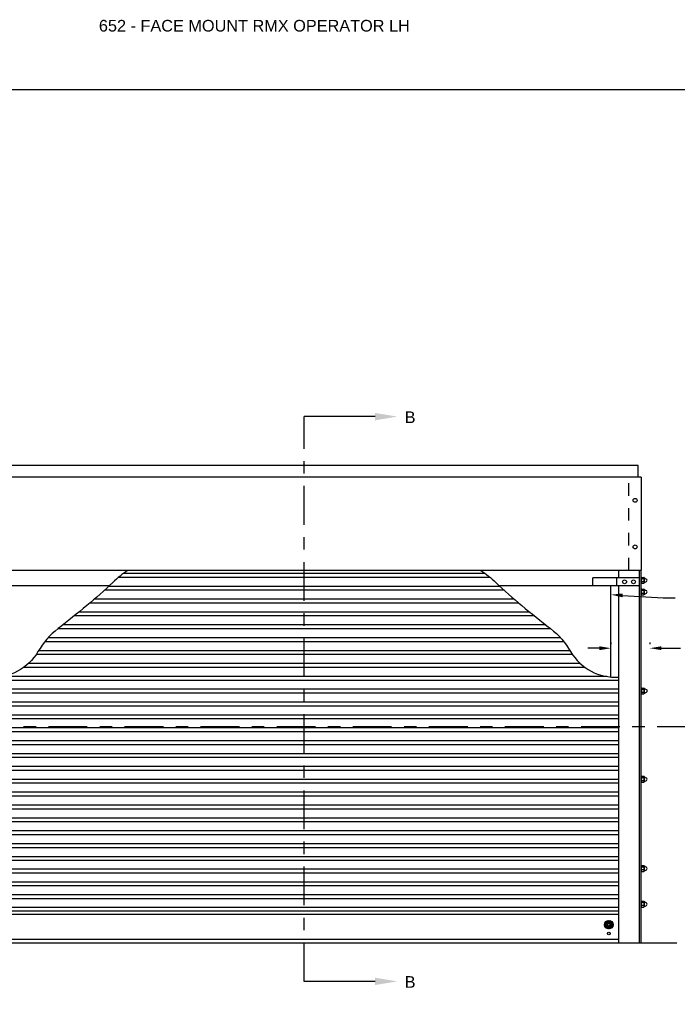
# Model space of a CAD drawing. Header units: inches. Extents: x 169.6 to 213.7, y 214.8 to 266.5.
# Tile 11 of 31: x 177.3 to 182.6, y 220.1 to 228.1. Entities that reach past the tile are written whole.
import ezdxf
from ezdxf import colors
from ezdxf.entities.mleader import LeaderData, LeaderLine
from ezdxf.math import Vec2, Vec3

# ---------------------------------------------------------------- set-up
doc = ezdxf.new("R2010")
doc.units = ezdxf.units.IN
doc.header["$LTSCALE"] = 0.25
doc.header["$MEASUREMENT"] = 0
doc.linetypes.add('CENTER', pattern=[2, 1.25, -0.25, 0.25, -0.25])
doc.linetypes.add('HIDDEN', pattern=[0.375, 0.25, -0.125])
for name, color, linetype in [('ANNOTATIONS', 1, 'Continuous'), ('RMX OPERATOR LH', 7, 'Continuous'), ('SECTION CUTS', 6, 'CENTER')]:
    doc.layers.add(name, color=color, linetype=linetype)
doc.styles.add('ARIAL', font='arial.ttf', dxfattribs={"height": 0.09375})
doc.styles.get("Standard").update_dxf_attribs({"font": 'romans.shx'})
doc.dimstyles.new('STANDARD$0', dxfattribs={"dimtxt": 0.09375, "dimasz": 0.09375, "dimexe": 0.03125, "dimexo": 0.046875, "dimgap": 0.09, "dimtad": 0, "dimtih": 1, "dimtoh": 1, "dimdec": 4, "dimzin": 0, "dimdsep": 46, "dimtxsty": 'ARIAL', "dimcen": 0.09, "dimadec": 0, "dimazin": 0, "dimtfac": 1, "dimtdec": 4, "dimtofl": 0, "dimtmove": 0, "dimatfit": 1, "dimfxl": 1, "dimtolj": 1, "dimtzin": 0, "dimarcsym": 0})

# ---------------------------------------------------------------- blocks, each defined once
blk = doc.blocks.new('*D36')
at = {"layer": 'ANNOTATIONS', "color": 0, "lineweight": -2, "transparency": 16777216}
for p, q in [((182.032, 223.0422), (182.032, 223.0266)), ((182.3445, 223.0422), (182.3445, 223.0266)), ((181.9382, 222.9953), (181.8445, 222.9953)), ((182.4382, 222.9953), (182.5906, 222.9953))]:
    blk.add_line(p, q, dxfattribs=at)
at = {"layer": 'ANNOTATIONS', "color": 0, "transparency": 16777216}
for points in [[(181.9382, 223.0109), (181.9382, 222.9797), (182.032, 222.9953)], [(182.4382, 223.0109), (182.4382, 222.9797), (182.3445, 222.9953)]]:
    blk.add_solid(points, dxfattribs=at)
at = {"layer": 'defpoints', "color": 0, "transparency": 16777216}
for p in [(182.032, 222.9953), (182.3445, 222.9953), (182.3445, 222.9953)]:
    blk.add_point(p, dxfattribs=at)
at = {"layer": 'ANNOTATIONS', "color": 0, "transparency": 16777216, "insert": (182.8445, 222.9953), "char_height": 0.09375, "attachment_point": 5, "style": 'ARIAL'}
blk.add_mtext('\\A1;2 3/4"', dxfattribs=at)
blk = doc.blocks.new('*X8')
at = {"color": 0, "linetype": 'Continuous'}
for p, q in [((2.1437, 5.3036), (2.1796, 5.3395)), ((2.1439, 5.3093), (2.1739, 5.3393)), ((2.1443, 5.2986), (2.1845, 5.3389)), ((2.1454, 5.2943), (2.1889, 5.3378)), ((2.1456, 5.3165), (2.1666, 5.3376)), ((2.147, 5.2903), (2.1929, 5.3362)), ((2.1637, 5.2739), (2.2093, 5.3195)), ((2.1677, 5.2723), (2.2109, 5.3155)), ((2.1721, 5.2712), (2.2119, 5.3111)), ((2.1785, 5.3163), (2.1964, 5.3342)), ((2.1829, 5.3152), (2.1996, 5.3319)), ((2.1861, 5.3128), (2.2025, 5.3293)), ((2.1883, 5.3095), (2.2051, 5.3263)), ((2.1892, 5.3049), (2.2074, 5.3231)), ((2.149, 5.2868), (2.1669, 5.3047)), ((2.1513, 5.2835), (2.168, 5.3003)), ((2.1539, 5.2806), (2.1703, 5.2971)), ((2.1568, 5.278), (2.1737, 5.2949)), ((2.1601, 5.2758), (2.1783, 5.294)), ((2.1771, 5.2707), (2.2124, 5.306)), ((2.183, 5.2711), (2.2121, 5.3002)), ((2.1905, 5.2731), (2.2101, 5.2927))]:
    blk.add_line(p, q, dxfattribs=at)

msp = doc.modelspace()

# ---------------------------------------------------------------- linework, layer by layer
at = {"layer": 'defpoints'}
msp.add_lwpolyline([(189.05875, 214.75854), (169.58887, 214.75854), (169.58887, 227.49365), (189.05875, 227.49365)], close=True, dxfattribs=at)
at = {"layer": 'RMX OPERATOR LH', "linetype": 'Continuous'}
for p, q in [((182.25072, 224.46483), (176.87572, 224.46483)), ((182.25072, 224.37108), (182.25072, 224.46483)), ((182.27611, 224.37108), (176.85032, 224.37108)), ((182.27611, 224.37108), (182.27611, 223.62308)), ((176.85032, 223.62308), (182.27611, 223.62308)), ((181.01866, 223.59688), (178.10777, 223.59688)), ((182.09447, 223.56058), (182.09447, 223.62308)), ((182.26048, 220.62308), (182.26048, 223.62308)), ((182.27611, 220.62308), (182.27611, 223.62308)), ((177.99171, 223.49608), (177.09447, 223.49608)), ((181.1377, 223.49327), (177.98874, 223.49327)), ((181.05909, 223.56563), (178.06734, 223.56563)), ((182.03197, 223.49608), (181.13472, 223.49608)), ((182.26048, 223.56058), (181.88548, 223.56058)), ((181.88548, 223.49808), (181.88548, 223.56058)), ((182.26048, 223.49808), (181.88548, 223.49808)), ((182.03197, 222.7637), (182.03197, 223.49608)), ((182.07884, 223.49808), (182.07884, 223.56058)), ((182.09447, 220.62308), (182.09447, 223.49808)), ((182.27906, 223.51875), (182.29635, 223.51875)), ((182.29594, 223.5539), (182.27917, 223.5539)), ((182.29633, 223.53047), (182.27933, 223.53047)), ((182.27945, 223.56562), (182.29554, 223.56562)), ((182.29952, 223.5599), (182.29961, 223.52379)), ((182.30765, 223.52663), (182.31715, 223.5321)), ((182.30817, 223.55746), (182.31716, 223.55226)), ((181.1713, 223.46202), (177.95513, 223.46202)), ((182.27906, 223.425), (182.29635, 223.425)), ((182.29594, 223.46015), (182.27917, 223.46015)), ((182.29633, 223.43672), (182.27933, 223.43672)), ((182.27945, 223.47187), (182.29554, 223.47187)), ((182.29952, 223.46615), (182.29961, 223.43004)), ((182.30765, 223.43288), (182.31715, 223.43835)), ((182.30817, 223.46371), (182.31716, 223.45851)), ((181.28991, 223.3584), (177.83652, 223.3584)), ((181.25291, 223.38965), (177.87353, 223.38965)), ((181.37869, 223.28604), (177.74774, 223.28604)), ((181.50836, 223.18242), (177.61807, 223.18242)), ((181.41751, 223.25479), (177.70892, 223.25479)), ((181.548, 223.15117), (177.57843, 223.15117)), ((181.65228, 223.04756), (177.47415, 223.04756)), ((181.62549, 223.07881), (177.50094, 223.07881)), ((181.72256, 222.94394), (177.40387, 222.94394)), ((181.703, 222.97519), (177.42343, 222.97519)), ((181.78537, 222.87158), (177.34106, 222.87158)), ((181.8239, 222.84033), (177.30253, 222.84033)), ((182.09447, 222.73671), (177.03197, 222.73671)), ((181.99803, 222.76796), (177.1284, 222.76796)), ((182.09447, 222.66435), (177.03197, 222.66435)), ((182.09447, 222.6331), (177.03197, 222.6331)), ((182.27988, 222.62812), (182.29717, 222.62812)), ((182.29676, 222.66328), (182.27998, 222.66328)), ((182.29714, 222.63984), (182.28014, 222.63984)), ((182.28026, 222.675), (182.29635, 222.675)), ((182.30033, 222.66927), (182.30042, 222.63316)), ((182.30846, 222.636), (182.31796, 222.64147)), ((182.30898, 222.66683), (182.31797, 222.66164)), ((182.09447, 222.56073), (177.03197, 222.56073)), ((182.09447, 222.52948), (177.03197, 222.52948)), ((182.09447, 222.45712), (177.03197, 222.45712)), ((182.09447, 222.42587), (177.03197, 222.42587)), ((182.09447, 222.35351), (177.03197, 222.35351)), ((182.09447, 222.32226), (177.03197, 222.32226)), ((182.09447, 222.24989), (177.03197, 222.24989)), ((182.09447, 222.21864), (177.03197, 222.21864)), ((182.09447, 222.14628), (177.03197, 222.14628)), ((182.09447, 222.11503), (177.03197, 222.11503)), ((182.09447, 222.04266), (177.03197, 222.04266)), ((182.09447, 222.01141), (177.03197, 222.01141)), ((182.09447, 221.93905), (177.03197, 221.93905)), ((182.09447, 221.9078), (177.03197, 221.9078)), ((182.27906, 221.91728), (182.29635, 221.91728)), ((182.29594, 221.95244), (182.27917, 221.95244)), ((182.29633, 221.929), (182.27933, 221.929)), ((182.27945, 221.96416), (182.29554, 221.96416)), ((182.29952, 221.95843), (182.29961, 221.92233)), ((182.30765, 221.92516), (182.31715, 221.93064)), ((182.30817, 221.95599), (182.31716, 221.9508)), ((182.09447, 221.83543), (177.03197, 221.83543)), ((182.09447, 221.80418), (177.03197, 221.80418)), ((182.09447, 221.73182), (177.03197, 221.73182)), ((182.09447, 221.70057), (177.03197, 221.70057)), ((182.09447, 221.6282), (177.03197, 221.6282)), ((182.09447, 221.59695), (177.03197, 221.59695)), ((182.09447, 221.52459), (177.03197, 221.52459)), ((182.09447, 221.49334), (177.03197, 221.49334)), ((182.09447, 221.42097), (177.03197, 221.42097)), ((182.09447, 221.38972), (177.03197, 221.38972)), ((182.09447, 221.31736), (177.03197, 221.31736)), ((182.09447, 221.28611), (177.03197, 221.28611)), ((182.09447, 221.21689), (177.03197, 221.21689)), ((182.27906, 221.19853), (182.29635, 221.19853)), ((182.29594, 221.23369), (182.27917, 221.23369)), ((182.29633, 221.21025), (182.27933, 221.21025)), ((182.27945, 221.24541), (182.29554, 221.24541)), ((182.29952, 221.23968), (182.29961, 221.20358)), ((182.30765, 221.20641), (182.31715, 221.21189)), ((182.30817, 221.23724), (182.31716, 221.23205)), ((182.09447, 221.18564), (177.03197, 221.18564)), ((182.09447, 221.11327), (177.03197, 221.11327)), ((182.09447, 221.08202), (177.03197, 221.08202)), ((182.09447, 221.00966), (177.03197, 221.00966)), ((182.09447, 220.97841), (177.03197, 220.97841)), ((182.27945, 220.95901), (182.29554, 220.95901)), ((182.09447, 220.90899), (177.03197, 220.90899)), ((182.09447, 220.87774), (177.03197, 220.87774)), ((182.27906, 220.91214), (182.29635, 220.91214)), ((182.29594, 220.9473), (182.27917, 220.9473)), ((182.29633, 220.92386), (182.27933, 220.92386)), ((182.29952, 220.95329), (182.29961, 220.91718)), ((182.30765, 220.92002), (182.31715, 220.92549)), ((182.30817, 220.95085), (182.31716, 220.94566)), ((182.09447, 220.85282), (177.03197, 220.85282)), ((182.09447, 220.65013), (177.03197, 220.65013))]:
    msp.add_line(p, q, dxfattribs=at)
at = {"layer": 'RMX OPERATOR LH', "linetype": 'HIDDEN'}
msp.add_line((182.1765, 223.62308), (182.1765, 224.37108), dxfattribs=at)
at = {"layer": 'RMX OPERATOR LH'}
msp.add_line((176.56322, 220.62308), (182.56322, 220.62308), dxfattribs=at)
at = {"layer": 'RMX OPERATOR LH', "linetype": 'Continuous'}
for points in [[(178.1433, 223.62108, 0.0499412), (178.02122, 223.52433, -0.0213594), (177.81277, 223.33883, -0.0045996), (177.58116, 223.15333, 0.0934876), (177.41904, 222.96783, -0.2835307), (177.03197, 222.76315, 0.7284736)], [(180.98313, 223.62108, -0.0499412), (181.10521, 223.52433, 0.0213594), (181.31366, 223.33883, 0.0045996), (181.54527, 223.15333, -0.0934876), (181.70739, 222.96783, 0.2835307), (182.09447, 222.76315, -0.7284736)]]:
    msp.add_lwpolyline(points, format="xyb", dxfattribs=at)
for centre, radius in [((182.2263, 224.18558), 0.01562), ((182.2263, 224.18558), 0.01562), ((182.2263, 223.81058), 0.01562), ((182.2263, 223.81058), 0.01562), ((182.14134, 223.52933), 0.01562), ((182.21361, 223.52933), 0.01562), ((182.01469, 220.76995), 0.0344), ((182.01469, 220.76995), 0.01114), ((182.01469, 220.69907), 0.01114)]:
    msp.add_circle(centre, radius, dxfattribs=at)
for centre, radius, start, end in [((182.29947, 223.54218), 0.02344, 150, 210), ((182.28304, 223.55967), 0.00695, 121.141954, 236.052996), ((182.28317, 223.52452), 0.00708, 122.850833, 234.558993), ((182.29308, 223.55967), 0.00644, 296.373308, 67.572004), ((182.29296, 223.52452), 0.0067, 300.490233, 62.691871), ((182.27603, 223.54218), 0.02344, 330, 30), ((182.29947, 223.54218), 0.01758, 60.31878, 89.815958), ((182.29947, 223.54218), 0.01758, 270.603848, 297.736938), ((182.31118, 223.54218), 0.01172, 300.599928, 59.335393), ((182.29947, 223.44843), 0.02344, 150, 210), ((182.28304, 223.46592), 0.00695, 121.141954, 236.052996), ((182.28317, 223.43077), 0.00708, 122.850833, 234.558993), ((182.29308, 223.46592), 0.00644, 296.373308, 67.572004), ((182.29296, 223.43077), 0.0067, 300.490233, 62.691871), ((182.27603, 223.44843), 0.02344, 330, 30), ((182.29947, 223.44843), 0.01758, 60.31878, 89.815958), ((182.29947, 223.44843), 0.01758, 270.603848, 297.736938), ((182.31118, 223.44843), 0.01172, 300.599928, 59.335393), ((182.30028, 222.65156), 0.02344, 150, 210), ((182.28385, 222.66905), 0.00695, 121.141954, 236.052996), ((182.28398, 222.63389), 0.00708, 122.850833, 234.558993), ((182.2939, 222.66905), 0.00644, 296.373308, 67.572004), ((182.29377, 222.63389), 0.0067, 300.490233, 62.691871), ((182.27684, 222.65156), 0.02344, 330, 30), ((182.30028, 222.65156), 0.01758, 60.31878, 89.815958), ((182.30028, 222.65156), 0.01758, 270.603848, 297.736938), ((182.312, 222.65156), 0.01172, 300.599928, 59.335393), ((182.29947, 221.94072), 0.02344, 150, 210), ((182.28304, 221.95821), 0.00695, 121.141954, 236.052996), ((182.28317, 221.92305), 0.00708, 122.850833, 234.558993), ((182.29308, 221.95821), 0.00644, 296.373308, 67.572004), ((182.29296, 221.92305), 0.0067, 300.490233, 62.691871), ((182.27603, 221.94072), 0.02344, 330, 30), ((182.29947, 221.94072), 0.01758, 60.31878, 89.815958), ((182.29947, 221.94072), 0.01758, 270.603848, 297.736938), ((182.31118, 221.94072), 0.01172, 300.599928, 59.335393), ((182.29947, 221.22197), 0.02344, 150, 210), ((182.28304, 221.23946), 0.00695, 121.141954, 236.052996), ((182.28317, 221.2043), 0.00708, 122.850833, 234.558993), ((182.29308, 221.23946), 0.00644, 296.373308, 67.572004), ((182.29296, 221.2043), 0.0067, 300.490233, 62.691871), ((182.27603, 221.22197), 0.02344, 330, 30), ((182.29947, 221.22197), 0.01758, 60.31878, 89.815958), ((182.29947, 221.22197), 0.01758, 270.603848, 297.736938), ((182.31118, 221.22197), 0.01172, 300.599928, 59.335393), ((182.28304, 220.95306), 0.00695, 121.141954, 236.052996), ((182.29308, 220.95306), 0.00644, 296.373308, 67.572004), ((182.29947, 220.93558), 0.02344, 150, 210), ((182.28317, 220.91791), 0.00708, 122.850833, 234.558993), ((182.29296, 220.91791), 0.0067, 300.490233, 62.691871), ((182.27603, 220.93558), 0.02344, 330, 30), ((182.29947, 220.93558), 0.01758, 60.31878, 89.815958), ((182.29947, 220.93558), 0.01758, 270.603848, 297.736938), ((182.31118, 220.93558), 0.01172, 300.599928, 59.335393)]:
    msp.add_arc(centre, radius, start, end, dxfattribs=at)
at = {"layer": 'SECTION CUTS'}
for p, q in [((179.56322, 220.31371), (179.56322, 224.85944)), ((176.27839, 222.36455), (182.79435, 222.36455))]:
    msp.add_line(p, q, dxfattribs=at)

# ---------------------------------------------------------------- block references
at = {"layer": 'RMX OPERATOR LH', "linetype": 'Continuous', "xscale": -1}
msp.add_blockref('*X8', (184.19274, 215.46483), dxfattribs=at)

# ---------------------------------------------------------------- texts
at = {"layer": 'ANNOTATIONS', "insert": (177.90932, 228.05267), "char_height": 0.09375, "width": 4.6220629, "attachment_point": 1, "line_spacing_factor": 0.86134, "style": 'ARIAL'}
msp.add_mtext('652 - FACE MOUNT RMX OPERATOR LH', dxfattribs=at)
at = {"layer": 'SECTION CUTS', "style": 'ARIAL'}
for p in [(180.37124, 224.80774), (180.37124, 220.26202)]:
    msp.add_text('B', height=0.09375, dxfattribs=at).set_placement(p)

# ---------------------------------------------------------------- dimensions: what is measured, and where the dimension line sits
at = {"layer": 'ANNOTATIONS'}
dim = msp.add_linear_dim(base=(182.34447, 222.99532), p1=(182.03197, 222.99532), p2=(182.34447, 222.99532), text='2 3/4"', dimstyle='STANDARD$0', dxfattribs=at)
dim.commit()
dim.dimension.update_dxf_attribs({"geometry": '*D36', "text_midpoint": (182.84447, 222.99532), "dimtype": 160})

# ---------------------------------------------------------------- leaders
ml = msp.add_multileader_mtext('Standard', dxfattribs=at)
ml.set_content('JAMB BEYOND', color=256, style='ARIAL')
ml.set_leader_properties()
ml.build(insert=Vec2(0, 0))
ml.multileader.update_dxf_attribs({"dogleg_length": 0.36, "arrow_head_size": 0.09375})
ctx = ml.context
ctx.base_point, ctx.char_height, ctx.arrow_head_size, ctx.landing_gap_size, ctx.plane_origin = Vec3(182.54902, 223.39958), 0.09375, 0.09375, 0.09, Vec3(181.76398, 222.96635)
notes = []
notes.append((ctx, [(0, (1, 1, 0), (182.45106, 223.39958), (1, 0), 0.09796, [(0, [(182.03197, 223.42627)], 0, [])])]))
ctx.mtext.insert, ctx.mtext.flow_direction = Vec3(182.63902, 223.44725), 5
at = {"layer": 'SECTION CUTS'}
ml = msp.add_multileader_mtext('Standard', dxfattribs=at)
ml.set_content('', color=256)
ml.set_leader_properties()
ml.build(insert=Vec2(0, 0))
ml.multileader.update_dxf_attribs({"dogleg_length": 0, "arrow_head_size": 0.18})
ctx = ml.context
ctx.base_point, ctx.char_height, ctx.arrow_head_size, ctx.landing_gap_size, ctx.plane_origin, ctx.plane_x_axis, ctx.plane_y_axis = Vec3(179.56322, 224.85944), 0.18, 0.18, 0, Vec3(180.31274, 224.85944), Vec3(0, 1), Vec3(-1, 0)
notes.append((ctx, [(0, (1, 1, 0), (179.56322, 224.85944), (1, 0), 0, [(0, [(180.31274, 224.85944)], 0, [])])]))
ctx.mtext.insert, ctx.mtext.text_direction, ctx.mtext.rotation, ctx.mtext.flow_direction = Vec3(179.47322, 224.85944), Vec3(0, 1), 1.5707963, 5
ml = msp.add_multileader_mtext('Standard', dxfattribs=at)
ml.set_content('', color=256)
ml.set_leader_properties()
ml.build(insert=Vec2(0, 0))
ml.multileader.update_dxf_attribs({"dogleg_length": 0, "arrow_head_size": 0.18})
ctx = ml.context
ctx.base_point, ctx.char_height, ctx.arrow_head_size, ctx.landing_gap_size, ctx.plane_origin, ctx.plane_x_axis, ctx.plane_y_axis = Vec3(179.56322, 220.31371), 0.18, 0.18, 0, Vec3(180.31274, 220.31371), Vec3(0, 1), Vec3(-1, 0)
notes.append((ctx, [(0, (1, 1, 0), (179.56322, 220.31371), (1, 0), 0, [(0, [(180.31274, 220.31371)], 0, [])])]))
ctx.mtext.insert, ctx.mtext.text_direction, ctx.mtext.rotation, ctx.mtext.flow_direction = Vec3(179.47322, 220.31371), Vec3(0, 1), 1.5707963, 5
for ctx, leaders in notes:
    for number, flags, end, landing, length, lines in leaders:
        leader = LeaderData()
        leader.index, (leader.has_last_leader_line, leader.has_dogleg_vector, leader.attachment_direction) = number, flags
        leader.last_leader_point, leader.dogleg_vector, leader.dogleg_length = Vec3(end), Vec3(landing), length
        for number, points, colour, breaks in lines:
            line = LeaderLine()
            line.index, line.vertices, line.color, line.breaks = number, Vec3.list(points), colors.encode_raw_color(colour), breaks
            leader.lines.append(line)
        ctx.leaders.append(leader)

doc.saveas('drawing.dxf')
